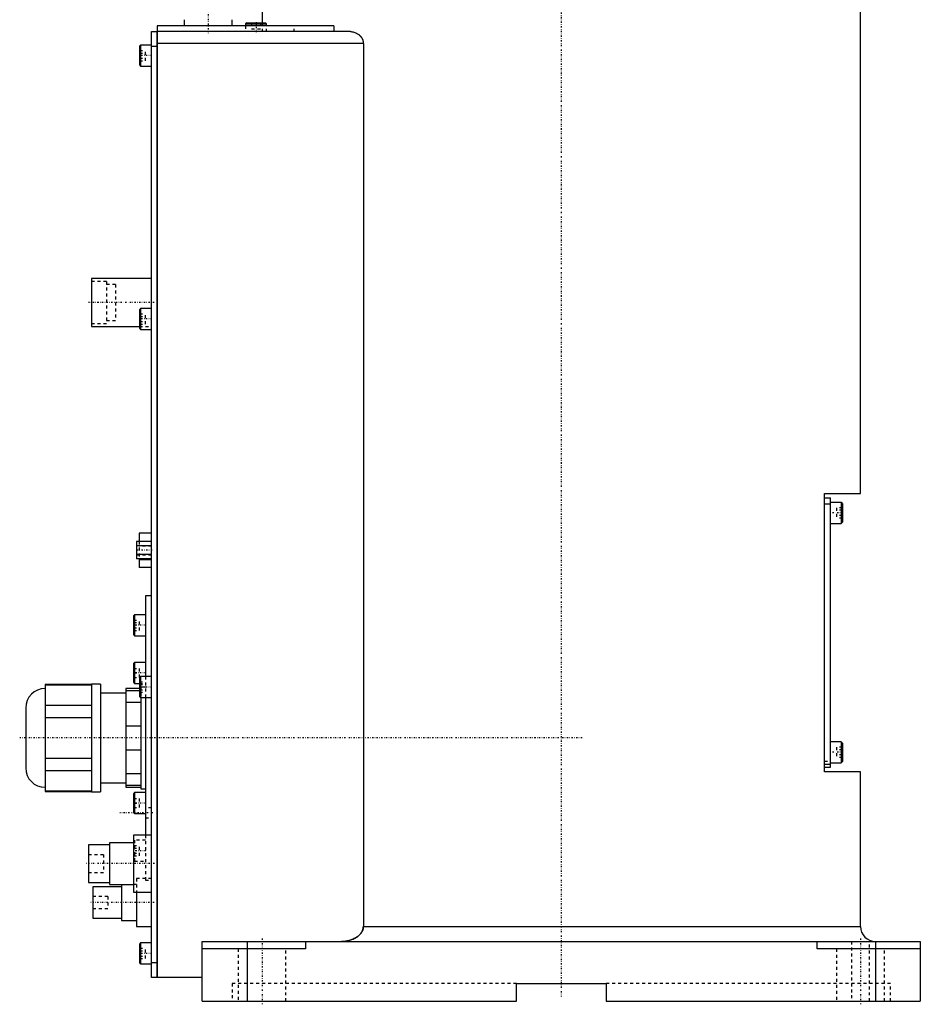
# Model space of a CAD drawing. Extents: x -181 to 706, y -1 to 1168.
# Tile 1 of 5: x -181 to 120, y -1 to 328. Entities that reach past the tile are written whole.
import ezdxf

# ---------------------------------------------------------------- set-up
doc = ezdxf.new("R2010")
doc.units = 0
doc.linetypes.add('CENTER', pattern=[1.5, 0.45, -0.5, 0.05, -0.5])
doc.linetypes.add('DASHED', pattern=[2, 1, -1])
for name, color, linetype in [('AM_0', 7, 'CONTINUOUS'), ('AM_3', 7, 'DASHED'), ('AM_7', 7, 'CENTER')]:
    doc.layers.add(name, color=color, linetype=linetype)

msp = doc.modelspace()

# ---------------------------------------------------------------- linework, layer by layer
at = {"layer": 'AM_0', "color": 7, "linetype": 'CONTINUOUS'}
for p, q in [((-100, 363), (-100, 327)), ((100, 169.7), (100, 363)), ((-75.99, 326), (-135, 326)), ((-135, 326), (-135, 8)), ((-126, 328), (-126, 326)), ((-110, 326), (-110, 328)), ((-105.1, 327), (-105.5, 326.6)), ((-105.5, 326.6), (-105.5, 326)), ((-105.5, 326.6), (-98.5, 326.6)), ((-105.1, 327), (-98.9, 327)), ((-98.5, 326.6), (-98.9, 327)), ((-98.5, 326), (-98.5, 326.6)), ((-75.99, 326), (-75.99, 324)), ((-137, 8), (-137, 324)), ((-137, 324), (-135.05, 324)), ((-135.05, 8), (-135.05, 324)), ((-135, 323.95), (-135.05, 323.95)), ((-70.42, 324), (-135, 324)), ((-140.6, 319.5), (-141, 319.1)), ((-137, 319.5), (-140.6, 319.5)), ((-140.6, 319.5), (-140.6, 312.5)), ((-66.14, 320), (-135, 320)), ((-66.14, 320), (-66.14, 25)), ((-141, 319.1), (-141, 312.9)), ((-135.05, 319), (-137, 319)), ((-135, 318.95), (-135.05, 318.95)), ((-141, 312.9), (-140.6, 312.5)), ((-140.6, 312.5), (-137, 312.5)), ((-137, 241.5), (-157, 241.5)), ((-157, 241.5), (-157, 225.5)), ((-140.6, 231.5), (-141, 231.1)), ((-141, 231.1), (-141, 224.9)), ((-137, 231.5), (-140.6, 231.5)), ((-140.6, 231.5), (-140.6, 224.5)), ((-157, 225.5), (-141, 225.5)), ((-141, 224.9), (-140.6, 224.5)), ((-140.6, 224.5), (-137, 224.5)), ((88, 169.7), (100, 169.7)), ((88, 76.7), (88, 169.7)), ((88, 168.2), (90, 168.2)), ((90, 78.2), (90, 168.2)), ((88, 166.2), (90, 166.2)), ((93.6, 166.7), (90, 166.7)), ((94, 166.3), (93.6, 166.7)), ((93.6, 166.7), (93.6, 159.7)), ((94, 166.3), (94, 160.1)), ((90, 159.7), (93.6, 159.7)), ((93.6, 159.7), (94, 160.1)), ((-137, 156.4), (-141.1, 156.4)), ((-141.1, 156.4), (-141.1, 153.59)), ((-137, 153.59), (-142, 153.59)), ((-142, 153.59), (-142, 147.81)), ((-137, 152.14), (-142, 152.14)), ((-137, 149.26), (-142, 149.26)), ((-137, 147.81), (-142, 147.81)), ((-141.1, 147.81), (-141.1, 145)), ((-137, 147.53), (-141.1, 147.53)), ((-137, 145), (-141.1, 145)), ((-137, 135.5), (-139, 135.5)), ((-139, 135.5), (-139, 108.5)), ((-142.6, 129.17), (-143, 128.77)), ((-143, 128.77), (-143, 122.57)), ((-139, 129.17), (-142.6, 129.17)), ((-142.6, 129.17), (-142.6, 122.17)), ((-143, 122.57), (-142.6, 122.17)), ((-142.6, 122.17), (-139, 122.17)), ((-142.6, 113.25), (-143, 112.85)), ((-143, 112.85), (-143, 106.65)), ((-139, 113.25), (-142.6, 113.25)), ((-142.6, 113.25), (-142.6, 106.25)), ((-157, 105.88), (-172.5, 105.88)), ((-172.5, 105.88), (-172.5, 70.12)), ((-172.5, 105.73), (-157, 105.73)), ((-154, 106), (-157, 106)), ((-157, 106), (-157, 70)), ((-154, 106), (-154, 70)), ((-143, 106.65), (-142.6, 106.25)), ((-142.6, 106.25), (-141, 106.25)), ((-140.6, 108.5), (-141, 108.1)), ((-141, 108.1), (-141, 101.9)), ((-137, 108.5), (-140.6, 108.5)), ((-140.6, 108.5), (-140.6, 101.5)), ((-145.5, 103), (-154, 103)), ((-141, 104.5), (-145.5, 104.5)), ((-145.5, 104.5), (-145.5, 71.5)), ((-145.5, 103.87), (-141, 103.87)), ((-157, 98.85), (-172.5, 98.85)), ((-140.5, 99.84), (-145.5, 99.84)), ((-141, 101.9), (-140.6, 101.5)), ((-140.6, 101.5), (-137, 101.5)), ((-140.5, 101.51), (-140.5, 71)), ((-139, 101.5), (-139, 55.5)), ((-179, 98), (-179, 78)), ((-172.5, 94.88), (-157, 94.88)), ((-145.5, 92.03), (-140.5, 92.03)), ((93.6, 86.7), (90, 86.7)), ((94, 86.3), (93.6, 86.7)), ((93.6, 86.7), (93.6, 79.7)), ((94, 86.3), (94, 80.1)), ((-140.5, 83.97), (-145.5, 83.97)), ((-157, 81.12), (-172.5, 81.12)), ((88, 79.2), (90, 79.2)), ((90, 79.7), (93.6, 79.7)), ((93.6, 79.7), (94, 80.1)), ((-172.5, 77.15), (-157, 77.15)), ((-145.5, 76.16), (-140.5, 76.16)), ((88, 78.2), (90, 78.2)), ((100, 76.7), (88, 76.7)), ((100, 25), (100, 76.7)), ((-154, 73), (-145.5, 73)), ((-157, 70.27), (-172.5, 70.27)), ((-172.5, 70.12), (-157, 70.12)), ((-157, 70), (-154, 70)), ((-140.5, 72.13), (-145.5, 72.13)), ((-145.5, 71.5), (-140.5, 71.5)), ((-142.6, 69.75), (-143, 69.35)), ((-143, 69.35), (-143, 63.15)), ((-139, 69.75), (-142.6, 69.75)), ((-142.6, 69.75), (-142.6, 62.75)), ((-140.5, 71), (-139, 71)), ((-143, 63.15), (-142.6, 62.75)), ((-142.6, 62.75), (-139, 62.75)), ((-143, 53), (-151, 53)), ((-151, 53), (-151, 39)), ((-137, 55.5), (-143, 55.5)), ((-143, 55.5), (-143, 36.5)), ((-151, 52.25), (-158, 52.25)), ((-158, 52.25), (-158, 39.75)), ((-158, 39.75), (-151, 39.75)), ((-147, 38.25), (-156.5, 38.25)), ((-156.5, 38.25), (-156.5, 27.75)), ((-151, 39), (-143, 39)), ((-147, 39), (-147, 27)), ((-143, 36.5), (-137, 36.5)), ((-142, 36.5), (-142, 25)), ((-156.5, 27.75), (-147, 27.75)), ((-147, 27), (-142, 27)), ((-142, 25), (-137, 25)), ((-66.14, 25), (100, 25)), ((-120, 20), (120, 20)), ((-120, 0), (-120, 20)), ((-105, 20), (-105, 0)), ((-85.5, 20), (-85.5, 17.5)), ((85.5, 17.5), (85.5, 20)), ((105, 20), (105, 0)), ((120, 20), (120, 0)), ((-140.6, 19.5), (-141, 19.1)), ((-141, 19.1), (-141, 12.9)), ((-137, 19.5), (-140.6, 19.5)), ((-140.6, 19.5), (-140.6, 12.5)), ((-85.5, 17.5), (-120, 17.5)), ((120, 17.5), (85.5, 17.5)), ((-141, 12.9), (-140.6, 12.5)), ((-140.6, 12.5), (-137, 12.5)), ((-137, 13), (-135.05, 13)), ((-135, 13.05), (-135.05, 13.05)), ((-135.05, 8), (-137, 8)), ((-135, 8.05), (-135.05, 8.05)), ((-120, 8), (-135, 8)), ((-15, 6), (15, 6)), ((-15, 0), (-15, 6)), ((15, 6), (15, 0)), ((-120, 0), (-15, 0)), ((15, 0), (120, 0))]:
    msp.add_line(p, q, dxfattribs=at)
for points in [[(-70.42, 324, 0), (-70.27, 324, 0), (-69.97, 323.98, 0), (-69.66, 323.93, 0), (-69.5, 323.9, 0), (-69.34, 323.86, 0), (-69.03, 323.76, 0), (-68.72, 323.64, 0), (-68.41, 323.5, 0), (-68.12, 323.33, 0), (-67.83, 323.14, 0), (-67.69, 323.03, 0), (-67.67, 323.01, 0), (-67.62, 322.98, 0), (-67.58, 322.94, 0), (-67.55, 322.92, 0), (-67.53, 322.9, 0), (-67.49, 322.86, 0), (-67.45, 322.83, 0), (-67.4, 322.79, 0), (-67.36, 322.75, 0), (-67.32, 322.7, 0), (-67.3, 322.68, 0), (-67.28, 322.66, 0), (-67.24, 322.62, 0), (-67.2, 322.58, 0), (-67.16, 322.53, 0), (-67.12, 322.49, 0), (-67.08, 322.44, 0), (-67.06, 322.42, 0), (-67.04, 322.4, 0), (-67, 322.35, 0), (-66.96, 322.3, 0), (-66.92, 322.25, 0), (-66.88, 322.2, 0), (-66.84, 322.14, 0), (-66.83, 322.12, 0), (-66.81, 322.09, 0), (-66.77, 322.04, 0), (-66.74, 321.98, 0), (-66.7, 321.93, 0), (-66.67, 321.87, 0), (-66.63, 321.81, 0), (-66.62, 321.78, 0), (-66.6, 321.75, 0), (-66.57, 321.69, 0), (-66.54, 321.63, 0), (-66.51, 321.57, 0), (-66.48, 321.51, 0), (-66.45, 321.45, 0), (-66.44, 321.42, 0), (-66.42, 321.39, 0), (-66.4, 321.32, 0), (-66.37, 321.26, 0), (-66.36, 321.23, 0), (-66.35, 321.19, 0), (-66.33, 321.13, 0), (-66.31, 321.06, 0), (-66.3, 321.03, 0), (-66.29, 321, 0), (-66.27, 320.93, 0), (-66.25, 320.86, 0), (-66.23, 320.79, 0), (-66.22, 320.73, 0), (-66.21, 320.66, 0), (-66.2, 320.62, 0), (-66.19, 320.59, 0), (-66.18, 320.52, 0), (-66.17, 320.45, 0), (-66.16, 320.38, 0), (-66.16, 320.31, 0), (-66.15, 320.24, 0), (-66.15, 320.21, 0), (-66.15, 320.17, 0), (-66.15, 320.1, 0), (-66.14, 320.03, 0), (-66.14, 320, 0)], [(-66.14, 25, 0), (-66.14, 24.96, 0), (-66.15, 24.87, 0), (-66.15, 24.78, 0), (-66.15, 24.74, 0), (-66.16, 24.69, 0), (-66.17, 24.6, 0), (-66.18, 24.51, 0), (-66.19, 24.42, 0), (-66.21, 24.33, 0), (-66.23, 24.24, 0), (-66.24, 24.2, 0), (-66.25, 24.15, 0), (-66.28, 24.06, 0), (-66.3, 23.98, 0), (-66.33, 23.89, 0), (-66.36, 23.8, 0), (-66.4, 23.72, 0), (-66.41, 23.68, 0), (-66.43, 23.63, 0), (-66.47, 23.55, 0), (-66.5, 23.47, 0), (-66.52, 23.43, 0), (-66.54, 23.4, 0), (-66.58, 23.32, 0), (-66.62, 23.24, 0), (-66.65, 23.21, 0), (-66.67, 23.17, 0), (-66.71, 23.09, 0), (-66.76, 23.02, 0), (-66.81, 22.94, 0), (-66.86, 22.87, 0), (-66.92, 22.79, 0), (-66.94, 22.76, 0), (-66.97, 22.72, 0), (-67.03, 22.65, 0), (-67.09, 22.58, 0), (-67.15, 22.51, 0), (-67.21, 22.44, 0), (-67.27, 22.37, 0), (-67.3, 22.33, 0), (-67.33, 22.3, 0), (-67.4, 22.23, 0), (-67.46, 22.17, 0), (-67.53, 22.11, 0), (-67.6, 22.04, 0), (-67.66, 21.98, 0), (-67.7, 21.95, 0), (-67.73, 21.92, 0), (-67.8, 21.87, 0), (-67.87, 21.81, 0), (-67.93, 21.76, 0), (-68, 21.71, 0), (-68.07, 21.65, 0), (-68.11, 21.63, 0), (-68.14, 21.6, 0), (-68.21, 21.55, 0), (-68.29, 21.5, 0), (-68.36, 21.45, 0), (-68.44, 21.4, 0), (-68.51, 21.35, 0), (-68.55, 21.33, 0), (-68.59, 21.3, 0), (-68.67, 21.26, 0), (-68.75, 21.21, 0), (-68.79, 21.19, 0), (-68.83, 21.16, 0), (-68.91, 21.12, 0), (-68.99, 21.07, 0), (-69.03, 21.05, 0), (-69.07, 21.03, 0), (-69.16, 20.99, 0), (-69.24, 20.95, 0), (-69.53, 20.81, 0), (-70.04, 20.6, 0), (-70.53, 20.44, 0), (-71.05, 20.3, 0), (-71.59, 20.18, 0), (-71.86, 20.13, 0), (-72.14, 20.09, 0), (-72.69, 20.03, 0), (-73.23, 20, 0), (-73.48, 20, 0)]]:
    msp.add_polyline3d(points, dxfattribs=at)
for centre, radius, start, end in [((-172.5, 98), 6.5, 90, 180), ((-172.5, 78), 6.5, 180, 270), ((105, 25), 5, 180, 270)]:
    msp.add_arc(centre, radius, start, end, dxfattribs=at)
at = {"layer": 'AM_3', "color": 6, "linetype": 'DASHED'}
for p, q in [((-105.5, 326), (-105.5, 324)), ((-103.5, 327), (-103.5, 325)), ((-102, 327), (-102, 325)), ((-100.5, 327), (-100.5, 325)), ((-100, 327), (-100, 324)), ((-98.5, 324), (-98.5, 326)), ((-89.3, 324), (-89.3, 326)), ((-103.5, 325), (-100.5, 325)), ((-141, 317.73), (-139, 317.73)), ((-141, 316.87), (-139, 316.87)), ((-139, 314.27), (-139, 317.73)), ((-141, 315.13), (-139, 315.13)), ((-141, 314.27), (-139, 314.27)), ((-152, 240.5), (-157, 240.5)), ((-152, 240.5), (-152, 226.5)), ((-149, 239.5), (-152, 239.5)), ((-149, 239.5), (-149, 227.5)), ((-152, 227.5), (-149, 227.5)), ((-141, 229.73), (-139, 229.73)), ((-141, 228.87), (-139, 228.87)), ((-141, 227.13), (-139, 227.13)), ((-139, 226.27), (-139, 229.73)), ((-157, 226.5), (-152, 226.5)), ((-141, 226.27), (-139, 226.27)), ((-141, 225.5), (-137, 225.5)), ((94, 164.93), (92, 164.93)), ((92, 164.93), (92, 161.47)), ((94, 164.07), (92, 164.07)), ((94, 162.33), (92, 162.33)), ((94, 161.47), (92, 161.47)), ((-137, 152.25), (-142, 152.25)), ((-141.1, 153.59), (-141.1, 147.81)), ((-137, 152.13), (-141.1, 152.13)), ((-142, 149.15), (-137, 149.15)), ((-143, 127.4), (-141, 127.4)), ((-143, 126.54), (-141, 126.54)), ((-141, 123.94), (-141, 127.4)), ((-143, 124.81), (-141, 124.81)), ((-143, 123.94), (-141, 123.94)), ((-143, 111.25), (-141, 111.25)), ((-143, 109.75), (-141, 109.75)), ((-141, 108.25), (-141, 111.25)), ((-143, 108.25), (-141, 108.25)), ((-141, 106.73), (-139, 106.73)), ((-141, 106.25), (-139, 106.25)), ((-141, 105.87), (-139, 105.87)), ((-139, 108.5), (-139, 101.5)), ((-140.5, 104.5), (-141, 104.5)), ((-141, 104.13), (-139, 104.13)), ((-141, 103.87), (-140.5, 103.87)), ((-141, 103.27), (-139, 103.27)), ((-139, 105), (-140.5, 105)), ((-140.5, 105), (-140.5, 101.51)), ((94, 84.93), (92, 84.93)), ((92, 84.93), (92, 81.47)), ((94, 84.07), (92, 84.07)), ((94, 82.33), (92, 82.33)), ((88, 80.2), (90, 80.2)), ((94, 81.47), (92, 81.47)), ((-143, 67.75), (-141, 67.75)), ((-143, 66.25), (-141, 66.25)), ((-141, 64.75), (-141, 67.75)), ((-143, 64.75), (-141, 64.75)), ((-137, 64.65), (-139, 64.65)), ((-139, 61.35), (-137, 61.35)), ((-142.6, 53.83), (-143, 53.43)), ((-139, 53.83), (-142.6, 53.83)), ((-142.6, 53.83), (-142.6, 46.83)), ((-139, 55.5), (-139, 40.5)), ((-143, 52.06), (-141, 52.06)), ((-143, 51.19), (-141, 51.19)), ((-143, 49.46), (-141, 49.46)), ((-141, 48.6), (-141, 52.06)), ((-153, 49), (-158, 49)), ((-153, 49), (-153, 43)), ((-143, 48.6), (-141, 48.6)), ((-143, 47.23), (-142.6, 46.83)), ((-142.6, 46.83), (-139, 46.83)), ((-158, 43), (-153, 43)), ((-137, 41), (-142, 41)), ((-142, 41), (-142, 36.5)), ((-139, 40.5), (-137, 40.5)), ((-142, 39), (-143, 39)), ((-151.5, 35), (-156.5, 35)), ((-151.5, 35), (-151.5, 31)), ((-156.5, 31), (-151.5, 31)), ((97, 20), (97, 0)), ((103, 0), (103, 20)), ((-141, 17.73), (-139, 17.73)), ((-141, 16.87), (-139, 16.87)), ((-139, 14.27), (-139, 17.73)), ((-108, 17.5), (-108, 0)), ((-92, 0), (-92, 17.5)), ((92, 17.5), (92, 0)), ((108, 0), (108, 17.5)), ((-141, 15.13), (-139, 15.13)), ((-141, 14.27), (-139, 14.27)), ((-110, 6), (-110, 0)), ((-15, 6), (-110, 6)), ((110, 6), (15, 6)), ((110, 0), (110, 6))]:
    msp.add_line(p, q, dxfattribs=at)
msp.add_polyline3d([(-73.48, 20, 0), (-73.23, 20, 0), (-72.69, 20.03, 0), (-72.14, 20.09, 0), (-71.86, 20.13, 0), (-71.59, 20.18, 0), (-71.05, 20.3, 0), (-70.53, 20.44, 0), (-70.04, 20.6, 0), (-69.53, 20.81, 0), (-69.24, 20.95, 0), (-69.16, 20.99, 0), (-69.07, 21.03, 0), (-69.03, 21.05, 0), (-68.99, 21.07, 0), (-68.91, 21.12, 0), (-68.83, 21.16, 0), (-68.79, 21.19, 0), (-68.75, 21.21, 0), (-68.67, 21.26, 0), (-68.59, 21.3, 0), (-68.55, 21.33, 0), (-68.51, 21.35, 0), (-68.44, 21.4, 0), (-68.36, 21.45, 0), (-68.29, 21.5, 0), (-68.21, 21.55, 0), (-68.14, 21.6, 0), (-68.11, 21.63, 0), (-68.07, 21.65, 0), (-68, 21.71, 0), (-67.93, 21.76, 0), (-67.87, 21.81, 0), (-67.8, 21.87, 0), (-67.73, 21.92, 0), (-67.7, 21.95, 0), (-67.66, 21.98, 0), (-67.6, 22.04, 0), (-67.53, 22.11, 0), (-67.46, 22.17, 0), (-67.4, 22.23, 0), (-67.33, 22.3, 0), (-67.3, 22.33, 0), (-67.27, 22.37, 0), (-67.21, 22.44, 0), (-67.15, 22.51, 0), (-67.09, 22.58, 0), (-67.03, 22.65, 0), (-66.97, 22.72, 0), (-66.94, 22.76, 0), (-66.92, 22.79, 0), (-66.86, 22.87, 0), (-66.81, 22.94, 0), (-66.76, 23.02, 0), (-66.71, 23.09, 0), (-66.67, 23.17, 0), (-66.65, 23.21, 0), (-66.62, 23.24, 0), (-66.58, 23.32, 0), (-66.54, 23.4, 0), (-66.52, 23.43, 0), (-66.5, 23.47, 0), (-66.47, 23.55, 0), (-66.43, 23.63, 0), (-66.41, 23.68, 0), (-66.4, 23.72, 0), (-66.36, 23.8, 0), (-66.33, 23.89, 0), (-66.3, 23.98, 0), (-66.28, 24.06, 0), (-66.25, 24.15, 0), (-66.24, 24.2, 0), (-66.23, 24.24, 0), (-66.21, 24.33, 0), (-66.19, 24.42, 0), (-66.18, 24.51, 0), (-66.17, 24.6, 0), (-66.16, 24.69, 0), (-66.15, 24.74, 0), (-66.15, 24.78, 0), (-66.15, 24.87, 0), (-66.14, 24.96, 0), (-66.14, 25, 0)], dxfattribs=at)
at = {"layer": 'AM_7', "color": 4, "linetype": 'CENTER'}
for p, q in [((0, 406.4), (0, 1.6)), ((-118, 360.85), (-118, 323.55)), ((-102, 327.15), (-102, 323.85)), ((-136.8, 316), (-141.2, 316)), ((-136, 233.5), (-158, 233.5)), ((-136.8, 228), (-141.2, 228)), ((94.2, 163.2), (89.8, 163.2)), ((-136.75, 150.7), (-142.25, 150.7)), ((-138.8, 125.67), (-143.2, 125.67)), ((-138.8, 109.75), (-143.2, 109.75)), ((-136.8, 105), (-141.2, 105)), ((6.95, 88), (-181, 88)), ((94.2, 83.2), (89.8, 83.2)), ((-138.8, 66.25), (-143.2, 66.25)), ((-136.5, 63), (-147.5, 63)), ((-138.8, 50.33), (-143.2, 50.33)), ((-135.95, 46), (-159.05, 46)), ((-136.03, 33), (-157.47, 33)), ((-100, 21), (-100, -1)), ((100, 21), (100, -1)), ((-136.8, 16), (-141.2, 16))]:
    msp.add_line(p, q, dxfattribs=at)

doc.saveas('drawing.dxf')
